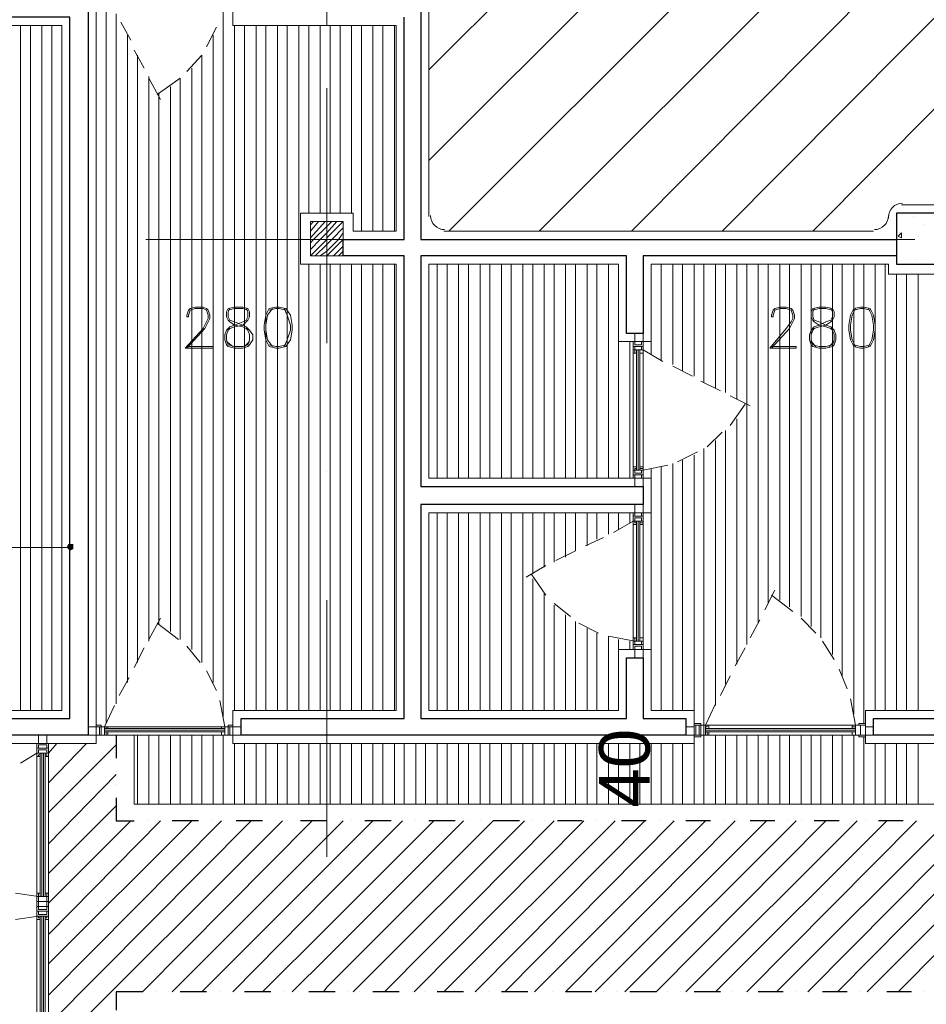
# Model space of a CAD drawing. Header units: metres. Extents: x 5.7 to 89.8, y 4 to 63.5.
# Tile 25 of 45: x 35.8 to 41.1, y 25.2 to 30.9. Entities that reach past the tile are written whole.
import ezdxf

# ---------------------------------------------------------------- set-up
doc = ezdxf.new("R2010")
doc.units = ezdxf.units.M
doc.header["$MEASUREMENT"] = 0
for name, color, linetype in [('PDF10_ax', 7, 'Continuous'), ('PDF10_column', 7, 'Continuous'), ('PDF10_dim', 7, 'Continuous'), ('PDF10_halozen', 7, 'Continuous'), ('PDF10_hatch-plan', 7, 'Continuous'), ('PDF10_khatchin', 7, 'Continuous'), ('PDF10_Layer5', 7, 'Continuous'), ('PDF10_saghf kazeb', 7, 'Continuous'), ('PDF10_shear wall', 7, 'Continuous'), ('PDF10_Text', 7, 'Continuous'), ('PDF10_textt', 7, 'Continuous'), ('PDF10_wall', 7, 'Continuous'), ('PDF10_WIN', 7, 'Continuous')]:
    doc.layers.add(name, color=color, linetype=linetype)
doc.styles.add('PDF Arial', font='arial.ttf')

msp = doc.modelspace()

# ---------------------------------------------------------------- linework, layer by layer
at = {"layer": 'PDF10_ax', "lineweight": 9}
for points in [[(37.5842, 30.547), (37.5842, 29.0541)], [(36.5247, 29.6609), (38.0272, 29.6609)], [(38.7784, 29.6609), (38.7784, 29.6609)], [(39.5297, 29.6609), (41.0225, 29.6609)], [(37.5842, 28.3029), (37.5842, 28.3029)], [(37.5842, 27.5517), (37.5842, 26.0492)], [(37.5842, 25.298), (37.5842, 25.298)]]:
    msp.add_lwpolyline(points, dxfattribs=at)
at = {"layer": 'PDF10_column', "lineweight": 18}
for points in [[(37.5842, 31.4138), (37.5842, 30.9129)], [(37.5842, 29.815), (37.5842, 29.5164)], [(37.4878, 29.7476), (37.5071, 29.7668)], [(37.4878, 29.709), (37.536, 29.7668)], [(37.4878, 29.6705), (37.5745, 29.7668)], [(37.4878, 29.6416), (37.5071, 29.6609), (37.5842, 29.7379), (37.613, 29.7668)], [(37.4878, 29.6031), (37.5456, 29.6609), (37.5842, 29.6994), (37.6419, 29.7668)], [(37.4878, 29.5646), (37.5842, 29.6609), (37.5842, 29.6705), (37.6805, 29.7668)], [(37.5167, 29.5646), (37.5842, 29.632), (37.613, 29.6609), (37.6805, 29.7283)], [(37.5456, 29.5646), (37.5842, 29.5935), (37.6516, 29.6609), (37.6805, 29.6994)], [(37.7383, 29.6609), (37.4301, 29.6609)], [(37.5842, 29.5646), (37.6805, 29.6609)], [(37.6227, 29.5646), (37.6805, 29.6224)], [(37.6516, 29.5646), (37.6805, 29.5935)]]:
    msp.add_lwpolyline(points, dxfattribs=at)
msp.add_lwpolyline([(37.6805, 29.5646), (37.4878, 29.5646), (37.4878, 29.7668), (37.6805, 29.7668)], close=True, dxfattribs=at)
at = {"layer": 'PDF10_dim', "lineweight": 20}
for points in [[(36.0817, 27.8599), (36.0817, 27.9273)], [(33.8087, 27.8599), (33.828, 27.8599), (36.0432, 27.8599), (36.0624, 27.8599)], [(39.5008, 26.7619), (39.5585, 26.7619)], [(39.5008, 26.3574), (39.443, 26.3574)]]:
    msp.add_lwpolyline(points, dxfattribs=at)
at = {"layer": 'PDF10_dim', "transparency": 33554559}
for points in [[(36.0721, 27.8791), (36.0624, 27.8599), (36.0817, 27.8599)], [(36.0817, 27.8599), (36.0817, 27.8791), (36.0721, 27.8791)], [(36.1009, 27.8599), (36.1009, 27.8791), (36.0817, 27.8599)], [(36.1009, 27.8791), (36.0817, 27.8599), (36.0817, 27.8791)], [(36.0624, 27.8599), (36.0817, 27.8599), (36.0721, 27.8502)], [(36.0817, 27.8599), (36.0721, 27.8502), (36.0817, 27.8406)], [(36.0817, 27.8406), (36.1009, 27.8502), (36.0817, 27.8599)], [(36.1009, 27.8502), (36.0817, 27.8599), (36.1009, 27.8599)]]:
    msp.add_solid(points, dxfattribs=at)
at = {"layer": 'PDF10_halozen', "lineweight": 25}
for points in [[(36.3514, 26.7619), (36.3514, 26.6271)], [(36.3514, 26.55), (36.3514, 26.55)], [(36.3514, 26.473), (36.3514, 26.473)], [(36.3514, 26.3959), (36.3514, 26.2611), (36.4573, 26.2611)], [(36.5344, 26.2611), (36.5344, 26.2611)], [(36.6018, 26.2611), (36.6018, 26.2611)], [(36.8329, 26.2611), (36.6788, 26.2611)], [(36.91, 26.2611), (36.91, 26.2611)], [(36.9774, 26.2611), (36.9774, 26.2611)], [(37.2085, 26.2611), (37.0544, 26.2611)], [(37.2856, 26.2611), (37.2856, 26.2611)], [(37.353, 26.2611), (37.353, 26.2611)], [(37.5842, 26.2611), (37.4301, 26.2611)], [(37.6612, 26.2611), (37.6612, 26.2611)], [(37.7286, 26.2611), (37.7286, 26.2611)], [(37.9598, 26.2611), (37.8057, 26.2611)], [(38.0272, 26.2611), (38.0272, 26.2611)], [(38.1042, 26.2611), (38.1042, 26.2611)], [(38.3354, 26.2611), (38.1813, 26.2611)], [(38.4028, 26.2611), (38.4028, 26.2611)], [(38.4799, 26.2611), (38.4799, 26.2611)], [(38.711, 26.2611), (38.5569, 26.2611)], [(38.7784, 26.2611), (38.7784, 26.2611)], [(38.8555, 26.2611), (38.8555, 26.2611)], [(39.077, 26.2611), (38.9325, 26.2611)], [(39.154, 26.2611), (39.154, 26.2611)], [(39.2311, 26.2611), (39.2311, 26.2611)], [(39.4526, 26.2611), (39.3081, 26.2611)], [(39.5297, 26.2611), (39.5297, 26.2611)], [(39.6067, 26.2611), (39.6067, 26.2611)], [(39.8282, 26.2611), (39.6838, 26.2611)], [(39.9053, 26.2611), (39.9053, 26.2611)], [(39.9823, 26.2611), (39.9823, 26.2611)], [(40.2038, 26.2611), (40.0594, 26.2611)], [(40.2809, 26.2611), (40.2809, 26.2611)], [(40.3579, 26.2611), (40.3579, 26.2611)], [(40.5795, 26.2611), (40.435, 26.2611)], [(40.6565, 26.2611), (40.6565, 26.2611)], [(40.7336, 26.2611), (40.7336, 26.2611)], [(40.9551, 26.2611), (40.8106, 26.2611)], [(41.0321, 26.2611), (41.0321, 26.2611)], [(36.5055, 25.2594), (36.3514, 25.2594), (36.3514, 25.1535)], [(36.5825, 25.2594), (36.5825, 25.2594)], [(36.6596, 25.2594), (36.6596, 25.2594)], [(36.8811, 25.2594), (36.727, 25.2594)], [(36.9581, 25.2594), (36.9581, 25.2594)], [(37.0352, 25.2594), (37.0352, 25.2594)], [(37.2567, 25.2594), (37.1026, 25.2594)], [(37.3337, 25.2594), (37.3337, 25.2594)], [(37.4108, 25.2594), (37.4108, 25.2594)], [(37.6323, 25.2594), (37.4782, 25.2594)], [(37.7094, 25.2594), (37.7094, 25.2594)], [(37.7768, 25.2594), (37.7768, 25.2594)], [(38.0079, 25.2594), (37.8538, 25.2594)], [(38.085, 25.2594), (38.085, 25.2594)], [(38.1524, 25.2594), (38.1524, 25.2594)], [(38.3835, 25.2594), (38.2294, 25.2594)], [(38.4606, 25.2594), (38.4606, 25.2594)], [(38.528, 25.2594), (38.528, 25.2594)], [(38.7592, 25.2594), (38.6051, 25.2594)], [(38.8362, 25.2594), (38.8362, 25.2594)], [(38.9036, 25.2594), (38.9036, 25.2594)], [(39.1348, 25.2594), (38.9807, 25.2594)], [(39.2022, 25.2594), (39.2022, 25.2594)], [(39.2792, 25.2594), (39.2792, 25.2594)], [(39.5104, 25.2594), (39.3563, 25.2594)], [(39.5778, 25.2594), (39.5778, 25.2594)], [(39.6549, 25.2594), (39.6549, 25.2594)], [(39.886, 25.2594), (39.7319, 25.2594)], [(39.9534, 25.2594), (39.9534, 25.2594)], [(40.0305, 25.2594), (40.0305, 25.2594)], [(40.252, 25.2594), (40.1075, 25.2594)], [(40.329, 25.2594), (40.329, 25.2594)], [(40.4061, 25.2594), (40.4061, 25.2594)], [(40.6276, 25.2594), (40.4831, 25.2594)], [(40.7047, 25.2594), (40.7047, 25.2594)], [(40.7817, 25.2594), (40.7817, 25.2594)], [(41.0032, 25.2594), (40.8588, 25.2594)], [(41.0803, 25.2594), (41.0803, 25.2594)]]:
    msp.add_lwpolyline(points, dxfattribs=at)
at = {"layer": 'PDF10_hatch-plan', "lineweight": 18}
for points in [[(38.1813, 30.6529), (38.6917, 31.1634)], [(38.1813, 30.1232), (39.2215, 31.1634)], [(38.2969, 29.709), (39.7512, 31.1634)], [(38.8266, 29.709), (40.2809, 31.1634)], [(39.3659, 29.709), (40.8106, 31.1634)], [(39.8956, 29.709), (41.3403, 31.1634)], [(40.4254, 29.709), (41.87, 31.1634)], [(36.2936, 26.8293), (36.2936, 29.6609), (36.2936, 31.0959)], [(36.9774, 26.8678), (36.9774, 29.6609), (36.9774, 31.0478)], [(36.3514, 26.9449), (36.3514, 29.6609), (36.3514, 30.9804)], [(35.7927, 26.9064), (35.7927, 29.6609), (35.7927, 30.9129)], [(35.8505, 26.9064), (35.8505, 29.6609), (35.8505, 30.9129)], [(35.918, 26.9064), (35.918, 29.6609), (35.918, 30.9129)], [(35.9757, 26.9064), (35.9757, 29.6609), (35.9757, 30.9129)], [(37.0448, 26.9064), (37.0448, 29.6609), (37.0448, 30.9129)], [(37.1026, 26.9064), (37.1026, 29.6609), (37.1026, 30.9129)], [(37.17, 26.9064), (37.17, 29.6609), (37.17, 30.9129)], [(37.2278, 26.9064), (37.2278, 29.6609), (37.2278, 30.9129)], [(37.2952, 26.9064), (37.2952, 29.6609), (37.2952, 30.9129)], [(37.353, 26.9064), (37.353, 29.6609), (37.353, 30.9129)], [(37.4204, 26.9064), (37.4204, 29.6609), (37.4204, 30.9129)], [(37.4782, 29.815), (37.4782, 30.9129)], [(37.5456, 29.815), (37.5456, 30.9129)], [(37.6034, 29.815), (37.6034, 30.9129)], [(37.6612, 29.815), (37.6612, 30.9129)], [(37.7286, 29.815), (37.7286, 30.9129)], [(37.7864, 29.709), (37.7864, 30.9129)], [(37.8538, 29.709), (37.8538, 30.9129)], [(37.9116, 29.709), (37.9116, 30.9129)], [(37.979, 29.709), (37.979, 30.9129)], [(36.4188, 27.0701), (36.4188, 29.6609), (36.4188, 30.8552)], [(36.9196, 27.0701), (36.9196, 29.6609), (36.9196, 30.8552)], [(36.4766, 27.1857), (36.4766, 29.6609), (36.4766, 30.7396)], [(36.8522, 27.1857), (36.8522, 29.6609), (36.8522, 30.7396)], [(36.7944, 27.2627), (36.7944, 29.6609), (36.7944, 30.6625)], [(36.544, 27.3109), (36.544, 29.6609), (36.544, 30.6144)], [(36.727, 27.3205), (36.727, 29.6609), (36.727, 30.6047)], [(36.6692, 27.3687), (36.6692, 29.6609), (36.6692, 30.5566)], [(36.6018, 27.4072), (36.6018, 29.6609), (36.6018, 30.5181)], [(41.0129, 29.7957), (41.0129, 29.7957)], [(41.0706, 29.7476), (41.0706, 29.7476)], [(40.9358, 29.6994), (40.9358, 29.6994)], [(41.0418, 29.6801), (41.0418, 29.6801)], [(37.4782, 26.9064), (37.4782, 29.5164)], [(37.5456, 26.9064), (37.5456, 29.5164)], [(37.6034, 26.9064), (37.6034, 29.5164)], [(37.6612, 26.9064), (37.6612, 29.5164)], [(37.7286, 26.9064), (37.7286, 29.5164)], [(37.7864, 26.9064), (37.7864, 29.5164)], [(37.8538, 26.9064), (37.8538, 29.5164)], [(37.9116, 26.9064), (37.9116, 29.5164)], [(37.979, 26.9064), (37.979, 29.5164)], [(38.2294, 28.2644), (38.2294, 29.5164)], [(38.2872, 28.2644), (38.2872, 29.5164)], [(38.3546, 28.2644), (38.3546, 29.5164)], [(38.4124, 28.2644), (38.4124, 29.5164)], [(38.4799, 28.2644), (38.4799, 29.5164)], [(38.5376, 28.2644), (38.5376, 29.5164)], [(38.6051, 28.2644), (38.6051, 29.5164)], [(38.6628, 28.2644), (38.6628, 29.5164)], [(38.7303, 28.2644), (38.7303, 29.5164)], [(38.7881, 28.2644), (38.7881, 29.5164)], [(38.8555, 28.2644), (38.8555, 29.5164)], [(38.9133, 28.2644), (38.9133, 29.5164)], [(38.9807, 28.2644), (38.9807, 29.5164)], [(39.0385, 28.2644), (39.0385, 29.5164)], [(39.1059, 28.2644), (39.1059, 29.5164)], [(39.1637, 28.2644), (39.1637, 29.5164)], [(39.2311, 28.2644), (39.2311, 29.5164)], [(39.5393, 28.9578), (39.5393, 29.5164)], [(39.6067, 28.9289), (39.6067, 29.5164)], [(39.6645, 28.8904), (39.6645, 29.5164)], [(39.7319, 28.8615), (39.7319, 29.5164)], [(39.7897, 28.823), (39.7897, 29.5164)], [(39.8571, 28.7941), (39.8571, 29.5164)], [(39.9149, 28.7652), (39.9149, 29.5164)], [(39.9823, 28.7267), (39.9823, 29.5164)], [(40.0401, 27.2916), (40.0401, 29.5164)], [(40.1075, 27.4168), (40.1075, 29.5164)], [(40.1653, 27.5324), (40.1653, 29.5164)], [(40.2327, 27.5517), (40.2327, 29.5164)], [(40.2905, 27.5131), (40.2905, 29.5164)], [(40.3579, 27.4553), (40.3579, 29.5164)], [(40.4157, 27.3976), (40.4157, 29.5164)], [(40.4735, 27.3301), (40.4735, 29.5164)], [(40.5409, 27.2338), (40.5409, 29.5164)], [(40.5987, 27.1086), (40.5987, 29.5164)], [(40.6661, 26.8871), (40.6661, 29.5164)], [(40.7239, 26.8293), (40.7239, 29.5164)], [(40.7913, 26.9064), (40.7913, 29.5164)], [(40.8491, 26.9064), (40.8491, 29.5164)], [(40.9936, 29.5453), (40.9936, 29.5453)], [(41.0321, 29.5453), (41.0321, 29.5453)], [(40.9165, 26.9064), (40.9165, 29.4586)], [(40.9743, 26.9064), (40.9743, 29.4586)], [(41.0418, 26.9064), (41.0418, 29.4586)], [(39.2889, 28.2644), (39.2889, 29.0638)], [(39.3563, 28.2644), (39.3563, 29.0638)], [(39.4815, 28.9867), (39.4815, 29.0638)], [(39.9823, 27.176), (39.9823, 28.6111)], [(39.9149, 27.0605), (39.9149, 28.5437)], [(39.8571, 26.9353), (39.8571, 28.4859)], [(39.7319, 26.9064), (39.7319, 28.3992)], [(39.7897, 26.8197), (39.7897, 28.4377)], [(39.6067, 26.9064), (39.6067, 28.351)], [(39.6645, 26.9064), (39.6645, 28.3703)], [(39.4815, 28.2644), (39.4815, 28.3221)], [(39.5393, 26.9064), (39.5393, 28.3318)], [(38.2294, 26.9064), (38.2294, 28.0621)], [(38.2872, 26.9064), (38.2872, 28.0621)], [(38.3546, 26.9064), (38.3546, 28.0621)], [(38.4124, 26.9064), (38.4124, 28.0621)], [(38.4799, 26.9064), (38.4799, 28.0621)], [(38.5376, 26.9064), (38.5376, 28.0621)], [(38.6051, 26.9064), (38.6051, 28.0621)], [(38.6628, 26.9064), (38.6628, 28.0621)], [(38.7303, 26.9064), (38.7303, 28.0621)], [(38.7881, 27.7058), (38.7881, 28.0621)], [(38.8555, 27.7443), (38.8555, 28.0621)], [(38.9133, 27.7732), (38.9133, 28.0621)], [(38.9807, 27.8021), (38.9807, 28.0621)], [(39.0385, 27.8406), (39.0385, 28.0621)], [(39.1059, 27.8695), (39.1059, 28.0621)], [(39.1637, 27.908), (39.1637, 28.0621)], [(39.2311, 27.9369), (39.2311, 28.0621)], [(39.2889, 27.9658), (39.2889, 28.0621)], [(39.3563, 28.0043), (39.3563, 28.0621)], [(39.4815, 27.2627), (39.4815, 28.0621)], [(38.7881, 26.9064), (38.7881, 27.6769)], [(38.8555, 26.9064), (38.8555, 27.5902)], [(38.9133, 26.9064), (38.9133, 27.5228)], [(38.9807, 26.9064), (38.9807, 27.465)], [(39.0385, 26.9064), (39.0385, 27.4264)], [(39.1059, 26.9064), (39.1059, 27.3879)], [(39.1637, 26.9064), (39.1637, 27.359)], [(39.2311, 26.9064), (39.2311, 27.3398)], [(39.2889, 27.2627), (39.2889, 27.3205)], [(39.3563, 27.2627), (39.3563, 27.3109)], [(36.4766, 26.3574), (36.4766, 26.7619)], [(36.544, 26.3574), (36.544, 26.7619)], [(36.6018, 26.3574), (36.6018, 26.7619)], [(36.6692, 26.3574), (36.6692, 26.7619)], [(36.727, 26.3574), (36.727, 26.7619)], [(36.7944, 26.3574), (36.7944, 26.7619)], [(36.8522, 26.3574), (36.8522, 26.7619)], [(36.9196, 26.3574), (36.9196, 26.7619)], [(36.9774, 26.3574), (36.9774, 26.7619)], [(39.7897, 26.3574), (39.7897, 26.7619)], [(39.8571, 26.3574), (39.8571, 26.7619)], [(39.9149, 26.3574), (39.9149, 26.7619)], [(39.9823, 26.3574), (39.9823, 26.7619)], [(40.0401, 26.3574), (40.0401, 26.7619)], [(40.1075, 26.3574), (40.1075, 26.7619)], [(40.1653, 26.3574), (40.1653, 26.7619)], [(40.2327, 26.3574), (40.2327, 26.7619)], [(40.2905, 26.3574), (40.2905, 26.7619)], [(40.3579, 26.3574), (40.3579, 26.7619)], [(40.4157, 26.3574), (40.4157, 26.7619)], [(40.4735, 26.3574), (40.4735, 26.7619)], [(40.5409, 26.3574), (40.5409, 26.7619)], [(40.5987, 26.3574), (40.5987, 26.7619)], [(40.6661, 26.3574), (40.6661, 26.7619)], [(40.7239, 26.3574), (40.7239, 26.7523)], [(35.9565, 26.656), (36.0046, 26.7137)], [(35.9565, 26.4826), (36.178, 26.7137)], [(35.9565, 26.3092), (36.3514, 26.7041)], [(37.0448, 26.3574), (37.0448, 26.7137)], [(37.1026, 26.3574), (37.1026, 26.7137)], [(37.17, 26.3574), (37.17, 26.7137)], [(37.2278, 26.3574), (37.2278, 26.7137)], [(37.2952, 26.3574), (37.2952, 26.7137)], [(37.353, 26.3574), (37.353, 26.7137)], [(37.4204, 26.3574), (37.4204, 26.7137)], [(37.4782, 26.3574), (37.4782, 26.7137)], [(37.5456, 26.3574), (37.5456, 26.7137)], [(37.6034, 26.3574), (37.6034, 26.7137)], [(37.6612, 26.3574), (37.6612, 26.7137)], [(37.7286, 26.3574), (37.7286, 26.7137)], [(37.7864, 26.3574), (37.7864, 26.7137)], [(37.8538, 26.3574), (37.8538, 26.7137)], [(37.9116, 26.3574), (37.9116, 26.7137)], [(37.979, 26.3574), (37.979, 26.7137)], [(38.0368, 26.3574), (38.0368, 26.7137)], [(38.1042, 26.3574), (38.1042, 26.7137)], [(38.162, 26.3574), (38.162, 26.7137)], [(38.2294, 26.3574), (38.2294, 26.7137)], [(38.2872, 26.3574), (38.2872, 26.7137)], [(38.3546, 26.3574), (38.3546, 26.7137)], [(38.4124, 26.3574), (38.4124, 26.7137)], [(38.4799, 26.3574), (38.4799, 26.7137)], [(38.5376, 26.3574), (38.5376, 26.7137)], [(38.6051, 26.3574), (38.6051, 26.7137)], [(38.6628, 26.3574), (38.6628, 26.7137)], [(38.7303, 26.3574), (38.7303, 26.7137)], [(38.7881, 26.3574), (38.7881, 26.7137)], [(38.8555, 26.3574), (38.8555, 26.7137)], [(38.9133, 26.3574), (38.9133, 26.7137)], [(38.9807, 26.3574), (38.9807, 26.7137)], [(39.0385, 26.3574), (39.0385, 26.7137)], [(39.1059, 26.3574), (39.1059, 26.7137)], [(39.1637, 26.3574), (39.1637, 26.7137)], [(39.2311, 26.3574), (39.2311, 26.7137)], [(39.2889, 26.3574), (39.2889, 26.7137)], [(39.3563, 26.3574), (39.3563, 26.7137)], [(39.4141, 26.3574), (39.4141, 26.7137)], [(39.4815, 26.3574), (39.4815, 26.7137)], [(39.5393, 26.3574), (39.5393, 26.7137)], [(39.6067, 26.3574), (39.6067, 26.7137)], [(39.6645, 26.3574), (39.6645, 26.7137)], [(39.7319, 26.3574), (39.7319, 26.7137)], [(40.7913, 26.3574), (40.7913, 26.7137)], [(40.8491, 26.3574), (40.8491, 26.7137)], [(40.9165, 26.3574), (40.9165, 26.7137)], [(40.9743, 26.3574), (40.9743, 26.7137)], [(41.0418, 26.3574), (41.0418, 26.7137)], [(35.9565, 26.1262), (36.3514, 26.5307)], [(35.9565, 25.9529), (36.3514, 26.3478)], [(35.9565, 25.7795), (36.438, 26.2611)], [(35.9565, 25.5965), (36.6114, 26.2611)], [(35.9565, 25.4232), (36.7944, 26.2611)], [(35.9565, 25.2402), (36.9678, 26.2611)], [(35.9565, 25.0668), (37.1411, 26.2611)], [(35.9565, 24.8934), (37.3241, 26.2611)], [(36.5055, 25.2594), (37.4975, 26.2611)], [(37.6805, 26.2611), (37.5842, 26.1648), (36.6788, 25.2594)], [(36.8522, 25.2594), (37.5842, 25.9914), (37.8538, 26.2611)], [(37.0352, 25.2594), (37.5842, 25.818), (38.0272, 26.2611)], [(37.2085, 25.2594), (37.5842, 25.635), (38.2102, 26.2611)], [(37.3819, 25.2594), (37.5842, 25.4617), (38.3835, 26.2611)], [(37.5649, 25.2594), (37.5842, 25.2883), (38.5569, 26.2611)], [(37.7383, 25.2594), (38.7399, 26.2611)], [(37.9212, 25.2594), (38.9133, 26.2611)], [(38.0946, 25.2594), (39.0866, 26.2611)], [(38.268, 25.2594), (39.2696, 26.2611)], [(38.451, 25.2594), (39.443, 26.2611)], [(38.6243, 25.2594), (39.6163, 26.2611)], [(38.7977, 25.2594), (39.7993, 26.2611)], [(38.9807, 25.2594), (39.9727, 26.2611)], [(39.154, 25.2594), (40.1557, 26.2611)], [(39.3274, 25.2594), (40.329, 26.2611)], [(39.5104, 25.2594), (40.5024, 26.2611)], [(39.6838, 25.2594), (40.6854, 26.2611)], [(39.8571, 25.2594), (40.8588, 26.2611)], [(40.0401, 25.2594), (41.0321, 26.2611)], [(40.2135, 25.2594), (41.2151, 26.2611)], [(40.3965, 25.2594), (41.3885, 26.2611)], [(40.5698, 25.2594), (41.5618, 26.2611)], [(40.7432, 25.2594), (41.7448, 26.2611)], [(40.9262, 25.2594), (41.9182, 26.2611)]]:
    msp.add_lwpolyline(points, dxfattribs=at)
msp.add_lwpolyline([(40.9454, 29.6994), (40.9454, 29.6705), (40.9262, 29.6801)], close=True, dxfattribs=at)
at = {"layer": 'PDF10_khatchin', "lineweight": 18}
for points in [[(36.3803, 30.9322), (36.438, 30.8263)], [(36.9389, 30.9033), (36.8811, 30.7877)], [(36.4573, 30.7685), (36.5151, 30.6625)], [(36.8522, 30.7396), (36.7655, 30.6433)], [(36.544, 30.6047), (36.6114, 30.4795)], [(36.727, 30.6047), (36.5921, 30.5084)], [(39.4333, 29.0156), (39.5489, 28.9482)], [(39.6067, 28.9193), (39.7223, 28.8615)], [(39.7704, 28.8326), (39.886, 28.7748)], [(39.9438, 28.7459), (40.0594, 28.6881)], [(39.9438, 28.5726), (40.0305, 28.6978)], [(39.809, 28.4474), (39.8956, 28.534)], [(39.6356, 28.3607), (39.7512, 28.4185)], [(39.4333, 28.3125), (39.5778, 28.3414)], [(39.3756, 28.014), (39.26, 27.9465)], [(39.2022, 27.9176), (39.0963, 27.8695)], [(39.0385, 27.8406), (38.9229, 27.7828)], [(38.8651, 27.7539), (38.7495, 27.6865)], [(38.8651, 27.5805), (38.7784, 27.7058)], [(40.1461, 27.4939), (40.2038, 27.6094)], [(39.0096, 27.4553), (38.9133, 27.5324)], [(40.3098, 27.4842), (40.1846, 27.5805)], [(36.544, 27.3205), (36.6114, 27.4457)], [(36.7173, 27.3205), (36.5921, 27.4168)], [(39.1733, 27.359), (39.0577, 27.4168)], [(40.0594, 27.3301), (40.1172, 27.4361)], [(40.4446, 27.359), (40.3579, 27.4457)], [(39.3852, 27.3109), (39.2311, 27.3398)], [(40.5506, 27.2049), (40.4831, 27.3109)], [(36.4573, 27.1568), (36.5151, 27.2723)], [(36.8426, 27.1857), (36.7655, 27.282)], [(39.9727, 27.1664), (40.0305, 27.2723)], [(36.9389, 27.0219), (36.8811, 27.1375)], [(40.6276, 27.0316), (40.5795, 27.1471)], [(36.3706, 26.993), (36.4284, 27.099)], [(39.886, 26.993), (39.9438, 27.1086)], [(36.987, 26.8101), (36.9581, 26.9641)], [(40.6758, 26.8197), (40.6469, 26.9738)], [(36.2839, 26.8101), (36.3417, 26.9353)], [(39.7993, 26.8197), (39.8571, 26.9449)], [(35.8891, 26.656), (35.7927, 26.5982)], [(35.8987, 25.818), (35.7639, 25.8373)], [(35.8987, 25.7025), (35.7639, 25.6832)]]:
    msp.add_lwpolyline(points, dxfattribs=at)
at = {"layer": 'PDF10_Layer5', "lineweight": 13}
for points in [[(36.2358, 31.1345), (36.2358, 26.7137), (35.2341, 26.7137), (35.2341, 26.9064), (36.0335, 26.9064), (36.0335, 30.9129), (34.2807, 30.9129), (33.7895, 30.9129), (33.7895, 31.1345)], [(37.0352, 31.1345), (37.0352, 30.9129), (37.9887, 30.9129), (37.9887, 29.709), (37.7383, 29.709), (37.7383, 29.815), (37.4301, 29.815), (37.4301, 29.5164), (37.9887, 29.5164), (37.9887, 26.9064), (37.0352, 26.9064), (37.0352, 26.7137), (39.7319, 26.7137), (39.7319, 26.9064), (39.4815, 26.9064), (39.4815, 27.2627), (39.2889, 27.2627), (39.2889, 26.9064), (38.1813, 26.9064), (38.1813, 28.0621), (39.4815, 28.0621), (39.4815, 28.2644), (38.1813, 28.2644), (38.1813, 29.5164), (39.2889, 29.5164), (39.2889, 29.0638), (39.4815, 29.0638), (39.4815, 29.5164), (40.8684, 29.5164), (40.8684, 29.4586), (41.2825, 29.4586)], [(38.1813, 29.7957), (38.1813, 31.1345)], [(43.3532, 29.8631), (40.9454, 29.8631)], [(40.8684, 29.7861), (40.8684, 29.7957)], [(40.7817, 29.709), (38.268, 29.709)], [(42.9006, 26.7137), (40.7336, 26.7137), (40.7336, 26.9064), (41.2825, 26.9064), (41.2825, 27.2627), (41.4848, 27.2627), (41.4848, 26.8582)]]:
    msp.add_lwpolyline(points, dxfattribs=at)
for centre, start, end in [((40.9503, 29.7909), 90, 180), ((38.2728, 29.8005), 180, 270), ((40.7865, 29.8005), 270, 360)]:
    msp.add_arc(centre, 0.0819, start, end, dxfattribs=at)
at = {"layer": 'PDF10_saghf kazeb', "lineweight": 18}
msp.add_lwpolyline([(51.6842, 30.7588), (52.0598, 30.7588), (52.0598, 26.3574), (36.4573, 26.3574), (36.4573, 26.7619)], dxfattribs=at)
at = {"layer": 'PDF10_shear wall', "lineweight": 30}
msp.add_lwpolyline([(42.9391, 29.815), (40.9165, 29.815), (40.9165, 29.5164), (42.6309, 29.5164), (42.6309, 27.6672), (42.9391, 27.6672)], close=True, dxfattribs=at)
at = {"layer": 'PDF10_textt', "lineweight": 20}
for points in [[(36.7655, 29.0349), (36.9196, 29.0349), (36.9196, 29.0252), (36.7559, 29.0252), (36.8618, 29.1408), (36.8811, 29.1793), (36.8907, 29.1986), (36.8907, 29.2179), (36.8811, 29.2467), (36.8618, 29.2564), (36.8137, 29.2564), (36.7848, 29.2467), (36.7751, 29.2179), (36.7751, 29.2082), (36.7655, 29.2082), (36.7655, 29.2179), (36.7751, 29.2467), (36.7848, 29.2564), (36.8137, 29.266), (36.8618, 29.266), (36.8811, 29.2564), (36.8907, 29.2467), (36.9003, 29.2179), (36.9003, 29.1986), (36.8907, 29.1793), (36.8714, 29.1408), (36.7655, 29.0252)], [(40.1846, 29.0349), (40.329, 29.0349), (40.329, 29.0252), (40.1749, 29.0252), (40.2713, 29.1408), (40.3002, 29.1793), (40.3098, 29.1986), (40.3098, 29.2179), (40.3002, 29.2467), (40.2713, 29.2564), (40.2327, 29.2564), (40.2038, 29.2467), (40.1942, 29.2179), (40.1942, 29.2082), (40.1846, 29.2082), (40.1846, 29.2179), (40.1942, 29.2467), (40.2038, 29.2564), (40.2327, 29.266), (40.2713, 29.266), (40.3002, 29.2564), (40.3098, 29.2467), (40.3194, 29.2179), (40.3194, 29.1986), (40.3098, 29.1793), (40.2905, 29.1408), (40.1846, 29.0252)], [(37.0159, 29.2564), (37.0063, 29.2371), (37.0063, 29.2082), (37.0159, 29.189), (37.0448, 29.1793), (37.093, 29.1601), (37.1122, 29.1504), (37.1315, 29.1312), (37.1507, 29.1023), (37.1507, 29.0734), (37.1315, 29.0445), (37.1219, 29.0349), (37.093, 29.0252), (37.0448, 29.0252), (37.0063, 29.0349), (36.9966, 29.0445), (36.987, 29.0734), (36.987, 29.1023), (36.9966, 29.1312), (37.0159, 29.1504), (37.0448, 29.1601), (37.093, 29.1793), (37.1122, 29.189), (37.1219, 29.2082), (37.1219, 29.2371), (37.1122, 29.2564)], [(37.1219, 29.2467), (37.093, 29.2564), (37.0448, 29.2564), (37.0063, 29.2467)], [(37.2663, 29.2564), (37.2374, 29.2179), (37.2278, 29.1601), (37.2278, 29.1312), (37.2374, 29.0734), (37.2663, 29.0349)], [(37.3434, 29.2467), (37.3048, 29.2564), (37.2856, 29.2564), (37.2471, 29.2467)], [(37.3337, 29.0349), (37.353, 29.0734), (37.3723, 29.1312), (37.3723, 29.1601), (37.353, 29.2179), (37.3337, 29.2564)], [(40.435, 29.2564), (40.4254, 29.2371), (40.4254, 29.2082), (40.435, 29.189), (40.4639, 29.1793), (40.5024, 29.1601), (40.5313, 29.1504), (40.5506, 29.1312), (40.5602, 29.1023), (40.5602, 29.0734), (40.5506, 29.0445), (40.5409, 29.0349), (40.5024, 29.0252), (40.4639, 29.0252), (40.4254, 29.0349), (40.4157, 29.0445), (40.4061, 29.0734), (40.4061, 29.1023), (40.4157, 29.1312), (40.435, 29.1504), (40.4639, 29.1601), (40.5024, 29.1793), (40.5313, 29.189), (40.5409, 29.2082), (40.5409, 29.2371), (40.5313, 29.2564)], [(40.5409, 29.2467), (40.5024, 29.2564), (40.4639, 29.2564), (40.4254, 29.2467)], [(40.6758, 29.2564), (40.6565, 29.2179), (40.6469, 29.1601), (40.6469, 29.1312), (40.6565, 29.0734), (40.6758, 29.0349)], [(40.7624, 29.2467), (40.7239, 29.2564), (40.7047, 29.2564), (40.6661, 29.2467)], [(40.7528, 29.0349), (40.7721, 29.0734), (40.7817, 29.1312), (40.7817, 29.1601), (40.7721, 29.2179), (40.7528, 29.2564)], [(36.9966, 29.0638), (37.0352, 29.0349)], [(37.1026, 29.0349), (37.1315, 29.0638)], [(37.2471, 29.0445), (37.2856, 29.0349), (37.3048, 29.0349), (37.3434, 29.0445)], [(40.4157, 29.0638), (40.4446, 29.0349)], [(40.5217, 29.0349), (40.5506, 29.0638)], [(40.6661, 29.0445), (40.7047, 29.0349), (40.7239, 29.0349), (40.7624, 29.0445)]]:
    msp.add_lwpolyline(points, dxfattribs=at)
for points in [[(37.0448, 29.266), (37.0063, 29.2564), (36.9966, 29.2371), (36.9966, 29.2082), (37.0063, 29.189), (37.0159, 29.1793), (37.0448, 29.1601), (37.093, 29.1504), (37.1122, 29.1408), (37.1219, 29.1312), (37.1315, 29.1023), (37.1315, 29.0734), (37.1219, 29.0445), (37.093, 29.0349), (37.0448, 29.0349), (37.0063, 29.0445), (36.9966, 29.0734), (36.9966, 29.1023), (37.0063, 29.1312), (37.0159, 29.1408), (37.0448, 29.1504), (37.093, 29.1601), (37.1122, 29.1793), (37.1219, 29.189), (37.1315, 29.2082), (37.1315, 29.2371), (37.1219, 29.2564), (37.093, 29.266)], [(37.2856, 29.266), (37.2471, 29.2564), (37.2278, 29.2179), (37.2182, 29.1601), (37.2182, 29.1312), (37.2278, 29.0734), (37.2471, 29.0349), (37.2856, 29.0252), (37.3048, 29.0252), (37.3434, 29.0349), (37.3723, 29.0734), (37.3819, 29.1312), (37.3819, 29.1601), (37.3723, 29.2179), (37.3434, 29.2564), (37.3048, 29.266)], [(40.4639, 29.266), (40.4254, 29.2564), (40.4157, 29.2371), (40.4157, 29.2082), (40.4254, 29.189), (40.435, 29.1793), (40.4639, 29.1601), (40.5024, 29.1504), (40.5313, 29.1408), (40.5409, 29.1312), (40.5506, 29.1023), (40.5506, 29.0734), (40.5409, 29.0445), (40.5024, 29.0349), (40.4639, 29.0349), (40.4254, 29.0445), (40.4157, 29.0734), (40.4157, 29.1023), (40.4254, 29.1312), (40.435, 29.1408), (40.4639, 29.1504), (40.5024, 29.1601), (40.5313, 29.1793), (40.5409, 29.189), (40.5506, 29.2082), (40.5506, 29.2371), (40.5409, 29.2564), (40.5024, 29.266)], [(40.7047, 29.266), (40.6661, 29.2564), (40.6469, 29.2179), (40.6372, 29.1601), (40.6372, 29.1312), (40.6469, 29.0734), (40.6661, 29.0349), (40.7047, 29.0252), (40.7239, 29.0252), (40.7624, 29.0349), (40.7817, 29.0734), (40.7913, 29.1312), (40.7913, 29.1601), (40.7817, 29.2179), (40.7624, 29.2564), (40.7239, 29.266)]]:
    msp.add_lwpolyline(points, close=True, dxfattribs=at)
at = {"layer": 'PDF10_wall', "lineweight": 30}
msp.add_lwpolyline([(36.0817, 26.8582), (36.0817, 30.9611), (35.5327, 30.9611), (35.5327, 31.1634), (36.1876, 31.1634), (36.1876, 26.7619), (35.2823, 26.7619), (35.2823, 26.8582)], close=True, dxfattribs=at)
for points in [[(38.1331, 31.1634), (38.1331, 29.6609), (40.9165, 29.6609)], [(40.9165, 29.5646), (39.4333, 29.5646), (39.4333, 29.1119), (39.337, 29.1119), (39.337, 29.5646), (38.1331, 29.5646), (38.1331, 28.2162), (39.4333, 28.2162), (39.4333, 28.1103), (38.1331, 28.1103), (38.1331, 26.8582), (39.337, 26.8582), (39.337, 27.2146), (39.4333, 27.2146), (39.4333, 26.8582), (39.6838, 26.8582), (39.6838, 26.7619), (37.0833, 26.7619), (37.0833, 26.8582), (38.0368, 26.8582), (38.0368, 29.5646), (37.6805, 29.5646), (37.6805, 29.6609), (38.0368, 29.6609), (38.0368, 30.9611)], [(42.9391, 27.6672), (42.9391, 26.7619), (40.7817, 26.7619), (40.7817, 26.8582), (41.3307, 26.8582), (41.3307, 27.2146), (41.4366, 27.2146), (41.4366, 26.8582), (42.8332, 26.8582), (42.8332, 27.6672)]]:
    msp.add_lwpolyline(points, dxfattribs=at)
at = {"layer": 'PDF10_WIN', "lineweight": 18}
for points in [[(39.3852, 29.0638), (39.3852, 29.1119), (39.4333, 29.1119), (39.4333, 29.0638)], [(39.3852, 29.0445), (39.3852, 29.0638), (39.4237, 29.0638), (39.4237, 29.0445)], [(39.4237, 29.0349), (39.3852, 29.0349), (39.3852, 29.0156), (39.4237, 29.0156)], [(39.3948, 28.9963), (39.3756, 28.9963), (39.3756, 29.0156), (39.3948, 29.0156)], [(39.3852, 29.0156), (39.3852, 28.9963), (39.3948, 28.9963), (39.3948, 29.0156)], [(39.4333, 29.0156), (39.4333, 28.9963), (39.4141, 28.9963), (39.4141, 29.0156)], [(39.4141, 28.9963), (39.4333, 28.9963), (39.4333, 29.0156), (39.4141, 29.0156)], [(39.3948, 28.3318), (39.3948, 28.3125), (39.3756, 28.3125), (39.4333, 28.3125), (39.4333, 28.2836), (39.3756, 28.2836), (39.3756, 28.3125), (39.3756, 28.3318)], [(39.3756, 28.2644), (39.4333, 28.2644), (39.4333, 28.2836), (39.3756, 28.2836)], [(39.3852, 28.3221), (39.3948, 28.3221), (39.3948, 28.3125), (39.3852, 28.3125)], [(39.3852, 28.2933), (39.3852, 28.3125), (39.4237, 28.3125), (39.4237, 28.2933)], [(39.4237, 28.2836), (39.3852, 28.2836), (39.3852, 28.2644), (39.4237, 28.2644)], [(39.4141, 28.3318), (39.4333, 28.3318), (39.4333, 28.3125), (39.4141, 28.3125)], [(39.4333, 28.3221), (39.4141, 28.3221), (39.4141, 28.3125), (39.4333, 28.3125)], [(39.3852, 28.2162), (39.3852, 28.2644), (39.4333, 28.2644), (39.4333, 28.2162)], [(39.3852, 28.1103), (39.3852, 28.0621), (39.4333, 28.0621), (39.4333, 28.1103)], [(39.4237, 28.0428), (39.4237, 28.0621), (39.3852, 28.0621), (39.3852, 28.0428)], [(39.3948, 27.9947), (39.3756, 27.9947), (39.3756, 28.014), (39.3948, 28.014)], [(39.3852, 28.0332), (39.4237, 28.0332), (39.4237, 28.014), (39.3852, 28.014)], [(39.3852, 28.014), (39.3852, 28.0043), (39.3948, 28.0043), (39.3948, 28.014)], [(39.4333, 28.014), (39.4333, 28.0043), (39.4141, 28.0043), (39.4141, 28.014)], [(39.4141, 27.9947), (39.4333, 27.9947), (39.4333, 28.014), (39.4141, 28.014)], [(39.4141, 27.3301), (39.4141, 27.3109), (39.4333, 27.3109), (39.3756, 27.3109), (39.3756, 27.2916), (39.4333, 27.2916), (39.4333, 27.3109), (39.4333, 27.3301)], [(39.3948, 27.3301), (39.3756, 27.3301), (39.3756, 27.3109), (39.3948, 27.3109)], [(39.3852, 27.3301), (39.3948, 27.3301), (39.3948, 27.3109), (39.3852, 27.3109)], [(39.4237, 27.2916), (39.4237, 27.3109), (39.3852, 27.3109), (39.3852, 27.2916)], [(39.4333, 27.3301), (39.4141, 27.3301), (39.4141, 27.3109), (39.4333, 27.3109)], [(39.4333, 27.2627), (39.3756, 27.2627), (39.3756, 27.2916), (39.4333, 27.2916)], [(39.3852, 27.282), (39.4237, 27.282), (39.4237, 27.2627), (39.3852, 27.2627)], [(39.3852, 27.2627), (39.3852, 27.2146), (39.4333, 27.2146), (39.4333, 27.2627)], [(36.2358, 26.8101), (36.1876, 26.8101), (36.1876, 26.7619), (36.2358, 26.7619)], [(36.255, 26.7619), (36.2358, 26.7619), (36.2358, 26.8101), (36.255, 26.8101)], [(36.2358, 26.7619), (36.2358, 26.8101), (36.255, 26.8101), (36.255, 26.7619)], [(36.2839, 26.7619), (36.2839, 26.8101), (36.255, 26.8101), (36.255, 26.7619)], [(36.2647, 26.8101), (36.2647, 26.7619), (36.2839, 26.7619), (36.2839, 26.8101)], [(36.2839, 26.8101), (36.2936, 26.8101), (36.2936, 26.8004), (36.2839, 26.8004)], [(36.3032, 26.8004), (36.3032, 26.8101), (36.2839, 26.8101), (36.2839, 26.8004)], [(36.9678, 26.8101), (36.9678, 26.8004), (36.987, 26.8004), (36.987, 26.8101)], [(36.9678, 26.7812), (36.987, 26.7812), (36.987, 26.7619), (36.987, 26.8101), (37.0063, 26.8101), (37.0063, 26.7619), (36.987, 26.7619), (36.9678, 26.7619)], [(36.9678, 26.8004), (36.9678, 26.8101), (36.987, 26.8101), (36.987, 26.8004)], [(37.0063, 26.7619), (36.987, 26.7619), (36.987, 26.8101), (37.0063, 26.8101)], [(37.0063, 26.8101), (37.0063, 26.8197), (37.0352, 26.8197), (37.0352, 26.8101)], [(37.0352, 26.7619), (37.0352, 26.8101), (37.0063, 26.8101), (37.0063, 26.7619)], [(37.0159, 26.8101), (37.0159, 26.7619), (37.0352, 26.7619), (37.0352, 26.8101)], [(37.0833, 26.8101), (37.0352, 26.8101), (37.0352, 26.7619), (37.0833, 26.7619)], [(39.7319, 26.8101), (39.6838, 26.8101), (39.6838, 26.7619), (39.7319, 26.7619)], [(39.7319, 26.7619), (39.7319, 26.8197), (39.7608, 26.8197), (39.7608, 26.7619)], [(39.7608, 26.7619), (39.7415, 26.7619), (39.7415, 26.8197), (39.7608, 26.8197)], [(39.7993, 26.7619), (39.7993, 26.8197), (39.7608, 26.8197), (39.7608, 26.7619)], [(39.7704, 26.8197), (39.7704, 26.7619), (39.7897, 26.7619), (39.7897, 26.8197)], [(39.7993, 26.8197), (39.809, 26.8197), (39.809, 26.8101), (39.7993, 26.8101)], [(39.8186, 26.8004), (39.8186, 26.8197), (39.7993, 26.8197), (39.7993, 26.8004)], [(40.6565, 26.8197), (40.6565, 26.8101), (40.6758, 26.8101), (40.6758, 26.8197)], [(40.6565, 26.7812), (40.6758, 26.7812), (40.6758, 26.7619), (40.6758, 26.8197), (40.7047, 26.8197), (40.7047, 26.7619), (40.6758, 26.7619), (40.6565, 26.7619)], [(40.6565, 26.8004), (40.6565, 26.8197), (40.6758, 26.8197), (40.6758, 26.8004)], [(40.7047, 26.8197), (40.7336, 26.8197), (40.7336, 26.7619), (40.7047, 26.7619), (40.6758, 26.7619), (40.6758, 26.8197), (40.7047, 26.8197), (40.7047, 26.7619)], [(40.695, 26.8197), (40.695, 26.8293), (40.7336, 26.8293), (40.7336, 26.8197)], [(40.7336, 26.7619), (40.7336, 26.8197), (40.7047, 26.8197), (40.7047, 26.7619)], [(40.7817, 26.8101), (40.7336, 26.8101), (40.7336, 26.7619), (40.7817, 26.7619)], [(35.8987, 26.7619), (35.8987, 26.7137), (35.9468, 26.7137), (35.9468, 26.7619)], [(36.2839, 26.7619), (36.2936, 26.7619), (36.2936, 26.7812), (36.2839, 26.7812)], [(36.3032, 26.7812), (36.3032, 26.7619), (36.2839, 26.7619), (36.2839, 26.7812)], [(36.9678, 26.7619), (36.9678, 26.7812), (36.987, 26.7812), (36.987, 26.7619)], [(39.7704, 26.7523), (39.7704, 26.7619), (39.7319, 26.7619), (39.7319, 26.7523)], [(39.7993, 26.7619), (39.809, 26.7619), (39.809, 26.7812), (39.7993, 26.7812)], [(39.8186, 26.7812), (39.8186, 26.7619), (39.7993, 26.7619), (39.7993, 26.7812)], [(40.6565, 26.7619), (40.6565, 26.7812), (40.6758, 26.7812), (40.6758, 26.7619)], [(40.695, 26.7523), (40.695, 26.7619), (40.7336, 26.7619), (40.7336, 26.7523)], [(35.9468, 26.6848), (35.9468, 26.7041), (35.8987, 26.7041), (35.8987, 26.6848)], [(35.8987, 26.6752), (35.9468, 26.6752), (35.9468, 26.656), (35.8987, 26.656)], [(35.9083, 26.6367), (35.8891, 26.6367), (35.8891, 26.656), (35.9083, 26.656)], [(35.8987, 26.6463), (35.8987, 26.6367), (35.9083, 26.6367), (35.9083, 26.6463)], [(35.9276, 25.818), (35.9276, 26.656)], [(35.9372, 26.6367), (35.9565, 26.6367), (35.9565, 26.656), (35.9372, 26.656)], [(35.9468, 26.6463), (35.9468, 26.6367), (35.9372, 26.6367), (35.9372, 26.6463)], [(35.9372, 25.8373), (35.9372, 25.818), (35.9565, 25.818), (35.8891, 25.818), (35.8891, 25.7891), (35.9565, 25.7891), (35.9565, 25.818), (35.9565, 25.8373)], [(35.9083, 25.8373), (35.8891, 25.8373), (35.8891, 25.818), (35.9083, 25.818)], [(35.8987, 25.8373), (35.9083, 25.8373), (35.9083, 25.818), (35.8987, 25.818)], [(35.8987, 25.7891), (35.8987, 25.7602), (35.9468, 25.7602), (35.9468, 25.7891), (35.9468, 25.818), (35.8987, 25.818), (35.8987, 25.7891), (35.9468, 25.7891)], [(35.9468, 25.8373), (35.9372, 25.8373), (35.9372, 25.818), (35.9468, 25.818)], [(35.9565, 25.7602), (35.8891, 25.7602), (35.8891, 25.7891), (35.9565, 25.7891)], [(35.9565, 25.7602), (35.8891, 25.7602), (35.8891, 25.7314), (35.9565, 25.7314)], [(35.8987, 25.741), (35.9468, 25.741), (35.9468, 25.7602), (35.8987, 25.7602)], [(35.9372, 25.6832), (35.9372, 25.7025), (35.9565, 25.7025), (35.8891, 25.7025), (35.8891, 25.7314), (35.9565, 25.7314), (35.9565, 25.7025), (35.9565, 25.6832)], [(35.9083, 25.6832), (35.8891, 25.6832), (35.8891, 25.7025), (35.9083, 25.7025)], [(35.9468, 25.7314), (35.9468, 25.7121), (35.8987, 25.7121), (35.8987, 25.7314)], [(35.8987, 25.6928), (35.9083, 25.6928), (35.9083, 25.7025), (35.8987, 25.7025)], [(35.9276, 25.7025), (35.9276, 24.8742)], [(35.9468, 25.6928), (35.9372, 25.6928), (35.9372, 25.7025), (35.9468, 25.7025)]]:
    msp.add_lwpolyline(points, close=True, dxfattribs=at)
for points in [[(39.3756, 29.0349), (39.3756, 29.0638), (39.3756, 29.0349)], [(39.4333, 29.0638), (39.4333, 29.0349), (39.4333, 29.0638), (39.3756, 29.0638), (39.3756, 29.0349), (39.4237, 29.0349)], [(39.4333, 29.0156), (39.4333, 29.0349), (39.3756, 29.0349), (39.3756, 29.0156), (39.4237, 29.0156)], [(39.4237, 29.0445), (39.4237, 29.0445)], [(39.3756, 28.9963), (39.3756, 28.3318)], [(39.3948, 28.9963), (39.3948, 28.3318)], [(39.4044, 28.3125), (39.4044, 29.0156), (39.4044, 28.3125), (39.4044, 29.0156)], [(39.4141, 28.9963), (39.4141, 28.3318)], [(39.4333, 29.0156), (39.4333, 29.0156)], [(39.4333, 28.9963), (39.4333, 28.3318)], [(39.3756, 28.2933), (39.3756, 28.2644), (39.3756, 28.2933)], [(39.4333, 28.2933), (39.4333, 28.2644), (39.4333, 28.2933)], [(39.3756, 28.0621), (39.3756, 28.0332)], [(39.3852, 28.0428), (39.4333, 28.0428), (39.4333, 28.0621), (39.3756, 28.0621), (39.3756, 28.0428)], [(39.4333, 28.0332), (39.4333, 28.0621), (39.4333, 28.0332)], [(39.3756, 28.014), (39.3756, 28.0428), (39.4333, 28.0428), (39.4333, 28.014), (39.3852, 28.014)], [(39.3756, 28.014), (39.3756, 28.014)], [(39.3756, 27.9947), (39.3756, 27.3301)], [(39.3852, 28.0428), (39.3852, 28.0428)], [(39.3852, 28.0332), (39.3852, 28.0332)], [(39.3948, 27.9947), (39.3948, 27.3301)], [(39.4044, 27.3109), (39.4044, 28.014), (39.4044, 27.3109), (39.4044, 28.014)], [(39.4141, 27.9947), (39.4141, 27.3301)], [(39.4333, 27.9947), (39.4333, 27.3301)], [(39.3756, 27.2916), (39.3756, 27.2627), (39.3756, 27.2916)], [(39.4333, 27.2916), (39.4333, 27.2627), (39.4333, 27.2916)], [(36.2647, 26.8101), (36.2647, 26.8197), (36.2358, 26.8197), (36.2358, 26.8101)], [(36.255, 26.8101), (36.255, 26.8101)], [(36.2647, 26.8101), (36.2647, 26.8101)], [(36.2839, 26.8101), (36.2839, 26.8101)], [(36.987, 26.7908), (36.2839, 26.7908), (36.987, 26.7908)], [(36.3032, 26.8101), (36.9678, 26.8101)], [(36.3032, 26.8004), (36.9678, 26.8004)], [(39.7704, 26.8197), (39.7704, 26.8293), (39.7319, 26.8293), (39.7319, 26.8197)], [(39.7512, 26.8197), (39.7608, 26.8197)], [(39.7704, 26.8197), (39.7704, 26.8197)], [(39.7993, 26.8197), (39.7993, 26.8197)], [(40.6758, 26.7908), (39.7993, 26.7908), (40.6758, 26.7908), (39.7993, 26.7908)], [(39.8186, 26.8197), (40.6565, 26.8197)], [(39.8186, 26.8004), (40.6565, 26.8004)], [(36.2647, 26.7619), (36.2358, 26.7619), (36.2647, 26.7619)], [(36.2839, 26.7812), (36.987, 26.7812)], [(36.3032, 26.7812), (36.9678, 26.7812)], [(36.3032, 26.7619), (36.9678, 26.7619)], [(37.0063, 26.7619), (37.0352, 26.7619), (37.0063, 26.7619)], [(39.8186, 26.7812), (40.6565, 26.7812)], [(39.8186, 26.7619), (40.6565, 26.7619)], [(35.8891, 26.7137), (35.8891, 26.6752)], [(35.8987, 26.6945), (35.8987, 26.6848), (35.9565, 26.6848), (35.9565, 26.7137), (35.8891, 26.7137), (35.8891, 26.6848)], [(35.8891, 26.656), (35.8891, 26.6848), (35.9565, 26.6848), (35.9565, 26.656), (35.8987, 26.656)], [(35.8987, 26.6752), (35.8987, 26.6752)], [(35.9565, 26.6752), (35.9565, 26.7137), (35.9565, 26.6752)], [(35.8891, 26.656), (35.8891, 26.656)], [(35.8891, 26.6367), (35.8891, 25.8373)], [(35.9083, 26.6367), (35.9083, 25.8373)], [(35.918, 26.656), (35.918, 25.818)], [(35.9372, 26.6367), (35.9372, 25.8373)], [(35.9565, 26.6367), (35.9565, 25.8373)], [(35.8891, 25.7988), (35.8891, 25.7602), (35.8891, 25.7988)], [(35.8891, 25.7217), (35.8891, 25.7602), (35.8891, 25.7217)], [(35.9565, 25.7988), (35.9565, 25.7602), (35.9565, 25.7988)], [(35.9565, 25.7217), (35.9565, 25.7602), (35.9565, 25.7217)], [(35.918, 24.8742), (35.918, 25.7025)], [(35.8891, 24.8934), (35.8891, 25.6832)], [(35.9083, 24.8934), (35.9083, 25.6832)], [(35.9372, 24.8934), (35.9372, 25.6832)], [(35.9565, 24.8934), (35.9565, 25.6832)]]:
    msp.add_lwpolyline(points, dxfattribs=at)

# ---------------------------------------------------------------- texts
at = {"layer": 'PDF10_Text', "insert": (39.4768, 26.3381), "char_height": 0.29645, "attachment_point": 7, "rotation": 90, "style": 'PDF Arial'}
msp.add_mtext('40', dxfattribs=at)

doc.saveas('drawing.dxf')
